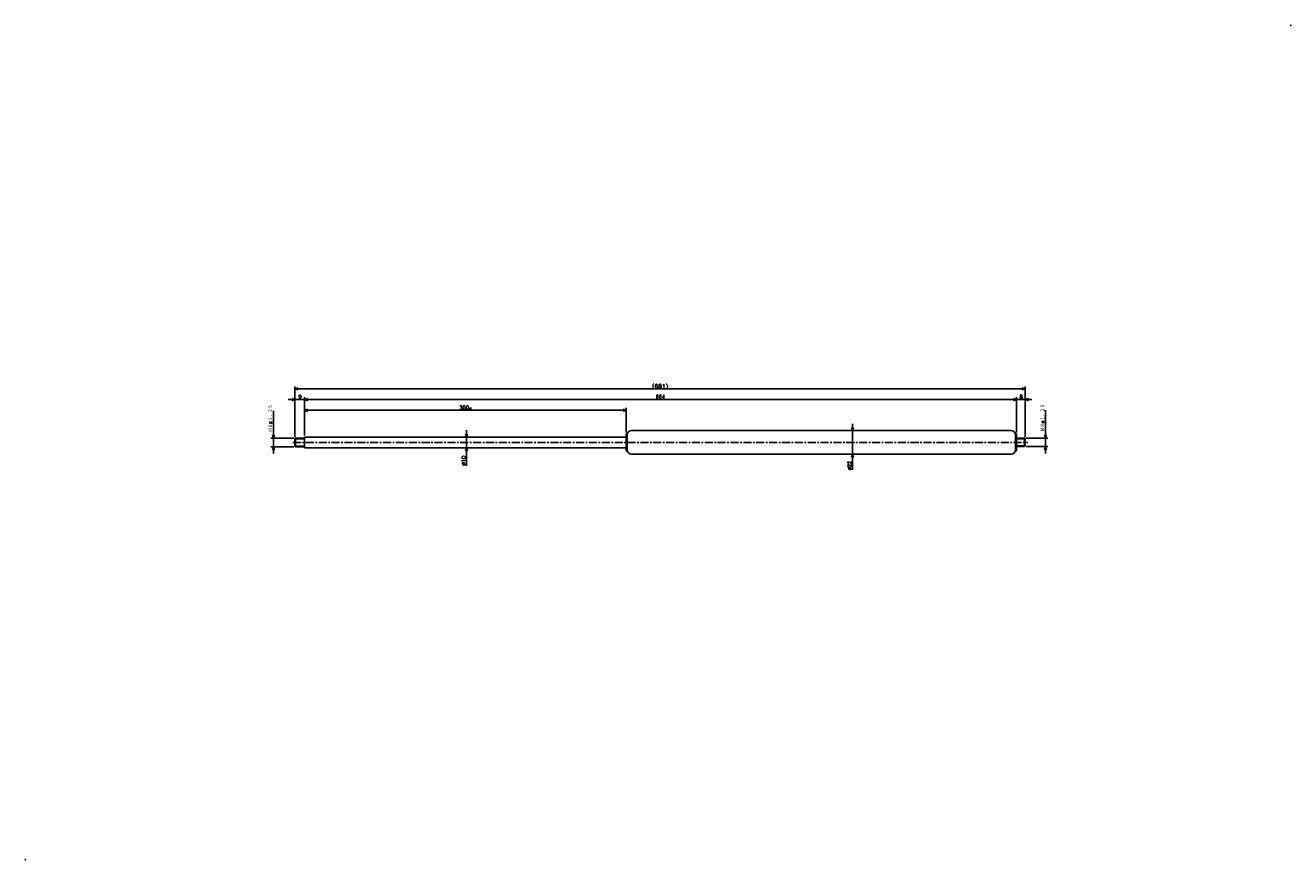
# Model space of a CAD drawing. Extents: x -781 to 399, y -239 to 539.
import ezdxf

# ---------------------------------------------------------------- set-up
doc = ezdxf.new("R2010")
doc.units = 0
doc.linetypes.add('CENTER', pattern=[12, 7.5, -1.5, 1.5, -1.5])
doc.layers.get('0').update_dxf_attribs({"linetype": 'CONTINUOUS'})
doc.styles.get("Standard").update_dxf_attribs({"font": 'txt', "bigfont": 'BIGFONT'})

msp = doc.modelspace()

# ---------------------------------------------------------------- linework, layer by layer
at = {"color": 7, "linetype": 'CONTINUOUS'}
for p, q in [((-530, 154.875), (-530, 202.286)), ((-530, 200), (-527, 201)), ((151, 200), (148, 201)), ((151, 155.00609), (151, 202.286)), ((-530, 190), (-536.35, 190)), ((-530, 190), (-533, 191)), ((-530, 190), (-533, 189)), ((-530, 200), (151, 200)), ((-530, 200), (-527, 199)), ((-530, 154.875), (-530, 192.286)), ((-530, 190), (-521, 190)), ((-521, 156.5), (-521, 192.286)), ((-521, 156.5), (-521, 192.286)), ((-521, 190), (-518, 191)), ((-521, 190), (-518, 191)), ((-521, 190), (-518, 189)), ((-521, 190), (-514.65, 190)), ((143, 190), (-521, 190)), ((-521, 190), (-518, 189)), ((143, 190), (136.65, 190)), ((143, 190), (140, 191)), ((143, 190), (140, 191)), ((143, 190), (140, 189)), ((143, 190), (140, 189)), ((143, 159.33109), (143, 192.286)), ((143, 159.33109), (143, 192.286)), ((143, 190), (151, 190)), ((151, 200), (148, 199)), ((151, 155.00609), (151, 192.286)), ((151, 190), (154, 191)), ((151, 190), (154, 189)), ((151, 190), (157.35, 190)), ((-550, 154), (-550, 179.56358)), ((-521, 156.5), (-521, 182.286)), ((-521, 180), (-518, 181)), ((-521, 180), (-221, 180)), ((-521, 180), (-518, 179)), ((-221, 180), (-224, 181)), ((-221, 180), (-224, 179)), ((-221, 159.33109), (-221, 182.286)), ((170, 154.13109), (170, 180.17461)), ((-10, 161.13109), (-10, 167.48109)), ((-530.875, 154), (-552.28601, 154)), ((-550, 154), (-551, 157)), ((-550, 154), (-550, 160.35)), ((-550, 154), (-549, 157)), ((-550, 154), (-550, 146)), ((-530, 153.375), (-529.375, 154)), ((-529.375, 154), (-521, 154)), ((-529.375, 154), (-529.375, 146)), ((-521, 155), (-521, 145)), ((-521, 155), (-221, 155)), ((-370, 155), (-371, 158)), ((-370, 155), (-370, 161.35)), ((-370, 155), (-369, 158)), ((-370, 155), (-370, 145)), ((-221, 157.83109), (-221, 142.43108)), ((-220.70001, 158.13109), (-220.30002, 158.13109)), ((-220, 157.83109), (-220, 142.43108)), ((-216, 161.13109), (138, 161.13109)), ((-216, 161.13109), (-178.05292, 161.13109)), ((-10, 161.13109), (-11, 164.13109)), ((-10, 161.13109), (-9, 164.13109)), ((-10, 161.13109), (-10, 139.13109)), ((142, 157.83109), (142, 142.43108)), ((142.3, 158.13109), (142.7, 158.13109)), ((143, 157.83109), (143, 142.43108)), ((143, 154.13109), (150.375, 154.13109)), ((143, 153.50609), (151, 153.50609)), ((151, 153.50609), (150.375, 154.13109)), ((150.375, 154.13109), (150.375, 146.13109)), ((151, 153.50609), (151, 146.75609)), ((151.875, 154.13109), (172.286, 154.13109)), ((170, 154.13109), (169, 157.13109)), ((170, 154.13109), (170, 160.48109)), ((170, 154.13109), (171, 157.13109)), ((170, 154.13109), (170, 146.13109)), ((-530.875, 146), (-552.28601, 146)), ((-550, 146), (-551, 143)), ((-550, 146), (-549, 143)), ((-550, 146), (-550, 139.65)), ((-530, 153.375), (-530, 146.625)), ((-530, 153.375), (-521, 153.375)), ((-530, 146.625), (-521, 146.625)), ((-530, 146.625), (-529.375, 146)), ((-529.375, 146), (-521, 146)), ((-521, 145), (-221, 145)), ((-370, 145), (-371, 142)), ((-370, 145), (-370, 128.34616)), ((-370, 145), (-369, 142)), ((-370, 145), (-370, 138.65)), ((-220.70001, 142.13109), (-220.30002, 142.13109)), ((142.3, 142.13109), (142.7, 142.13109)), ((143, 146.75609), (151, 146.75609)), ((143, 146.13109), (150.375, 146.13109)), ((151, 146.75609), (150.375, 146.13109)), ((151.875, 146.13109), (172.286, 146.13109)), ((170, 146.13109), (169, 143.13109)), ((170, 146.13109), (171, 143.13109)), ((170, 146.13109), (170, 139.78109)), ((-216, 139.13109), (138, 139.13109)), ((-216, 139.13109), (-183.36227, 139.13109)), ((-10, 139.13109), (-11, 136.13109)), ((-10, 139.13109), (-10, 124.41831)), ((-10, 139.13109), (-9, 136.13109)), ((-10, 139.13109), (-10, 132.78109))]:
    msp.add_line(p, q, dxfattribs=at)
at = {"color": 7, "linetype": 'CENTER'}
msp.add_line((-531.78827, 150), (153.62979, 150), dxfattribs=at)
at = {"color": 7, "linetype": 'CONTINUOUS'}
for centre, radius, start, end in [((-220.70001, 157.83109), 0.3, 90, 180), ((-220.30002, 157.83109), 0.3, 0, 90), ((-216, 157.13109), 4, 90, 180), ((138, 157.13109), 4, 0, 90), ((142.3, 157.83109), 0.3, 90, 180), ((142.7, 157.83109), 0.3, 0, 90), ((-220.70001, 142.43108), 0.3, 180, 270), ((-220.30002, 142.43108), 0.3, 270, 360), ((-216, 143.13109), 4, 180, 270), ((138, 143.13109), 4, 270, 360), ((142.3, 142.43108), 0.3, 180, 270), ((142.7, 142.43108), 0.3, 270, 360)]:
    msp.add_arc(centre, radius, start, end, dxfattribs=at)
for p in [(398.61249, 539), (-781.38751, -239)]:
    msp.add_point(p, dxfattribs=at)

# ---------------------------------------------------------------- texts
for s, height, width, p in [('(681)', 3.5, 1.140958, (-197.043, 200.875)), ('664', 3.5, 0.930643, (-193.343, 190.875)), ('300', 3.5, 1.038857, (-376.943, 180.875)), ('st', 1.75, 0.940457, (-367.343, 180.875))]:
    msp.add_text(s, height=height, dxfattribs=dict(at, width=width)).set_placement(p)
for s, p in [('9', (-526.643, 190.875)), ('8', (145.857, 190.875))]:
    msp.add_text(s, height=3.5, dxfattribs=at).set_placement(p)
for s, width, p in [('Ｍ８×１．２５', 0.773806, (-550.875, 159.67757)), ('Ｍ８×１．２５', 0.773806, (169.125, 160.2886)), ('%%C10', 1.028808, (-370.875, 128.34616)), ('%%C22', 0.868745, (-10.875, 124.41831))]:
    msp.add_text(s, height=3.5, rotation=90.000003, dxfattribs=dict(at, width=width)).set_placement(p)

doc.saveas('drawing.dxf')
